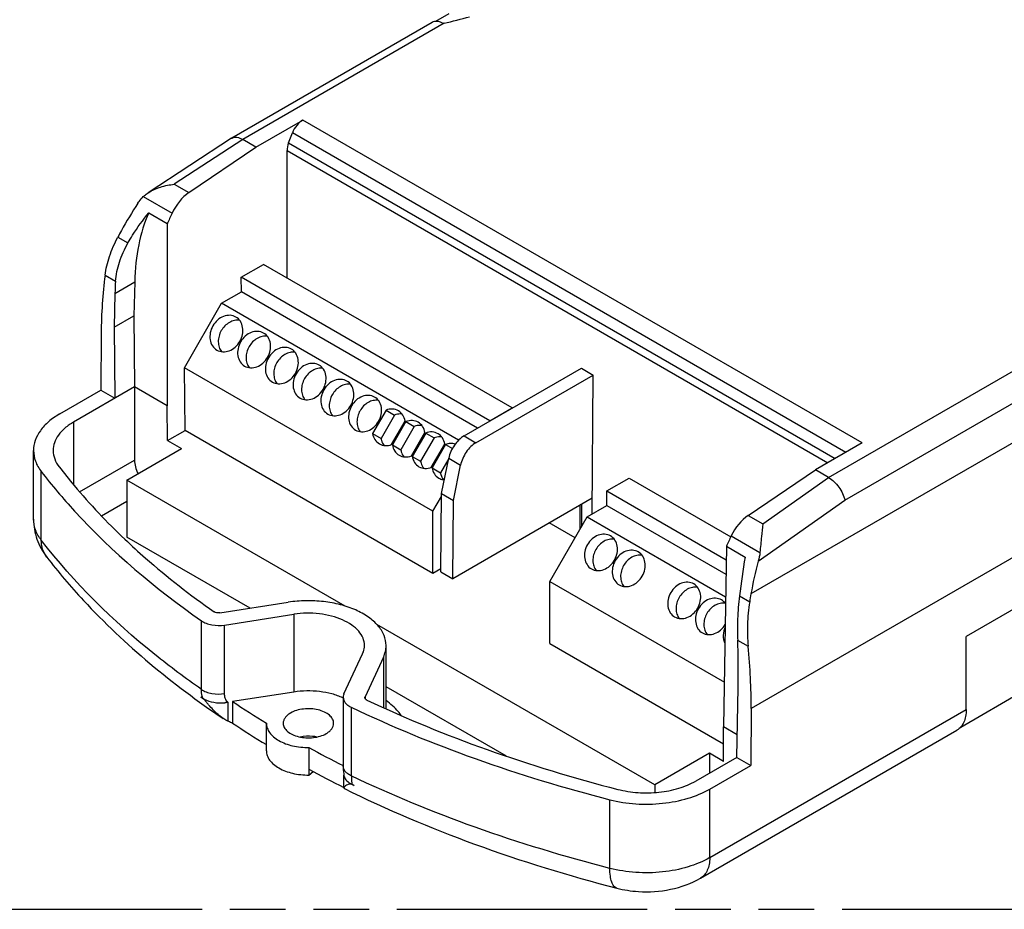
# Model space of a CAD drawing. Header units: millimetres. Extents: x 0 to 210, y 0 to 297.
# Tile 7 of 11: x 68 to 102, y 208 to 239. Entities that reach past the tile are written whole.
import ezdxf

# ---------------------------------------------------------------- set-up
doc = ezdxf.new("R2010")
doc.units = ezdxf.units.MM
doc.header["$LTSCALE"] = 19.36
doc.linetypes.add('PHANTOM', pattern=[0.8, 0.45, -0.05, 0.1, -0.05, 0.1, -0.05])
doc.layers.get('0').update_dxf_attribs({"linetype": 'CONTINUOUS'})
doc.layers.add('DEFAULT_3', color=7, linetype='PHANTOM')
doc.layers.add('Z_AXIS', color=7, linetype='CONTINUOUS')

msp = doc.modelspace()

# ---------------------------------------------------------------- linework, layer by layer
at = {"color": 9, "linetype": 'Continuous'}
for p, q in [((96.689, 221.917), (135.608, 244.387)), ((97.291, 223.91), (77.826, 235.148)), ((96.726, 223.584), (77.469, 234.701)), ((77.337, 234.354), (96.359, 223.372)), ((77.284, 234.087), (96.101, 223.223)), ((73.357, 232.916), (73.865, 232.623)), ((72.282, 232.484), (73.281, 231.908)), ((69.858, 224.64), (69.858, 222.451)), ((70.064, 222.212), (71.974, 223.315)), ((68.731, 220.528), (68.731, 222.916)), ((70.824, 221.377), (71.711, 221.889)), ((93.327, 221.387), (93.835, 221.094)), ((92.737, 220.675), (93.736, 220.098)), ((74.303, 215.334), (74.303, 217.723)), ((75.106, 215.186), (75.106, 217.575)), ((80.635, 216.457), (80.635, 214.702)), ((79.996, 215.081), (79.996, 215.023)), ((79.519, 214.711), (79.519, 212.323)), ((91.989, 209.478), (100.915, 214.632)), ((91.989, 209.478), (91.989, 211.866)), ((88.515, 209.106), (88.515, 211.494))]:
    msp.add_line(p, q, dxfattribs=at)
at = {"color": 7, "linetype": 'Continuous'}
for p, q in [((82.335, 238.546), (75.364, 234.521)), ((76.202, 234.211), (77.826, 235.148)), ((77.337, 234.354), (77.469, 234.701)), ((75.353, 234.514), (72.454, 232.62)), ((75.353, 234.514), (75.364, 234.521)), ((76.202, 234.211), (75.743, 234.476)), ((73.865, 232.623), (76.202, 234.211)), ((77.284, 229.652), (77.284, 234.087)), ((72.469, 231.918), (73.117, 231.545)), ((75.688, 229.682), (76.46, 230.128)), ((85.113, 225.132), (76.46, 230.128)), ((75.692, 229.17), (75.688, 229.682)), ((84.341, 224.686), (75.688, 229.682)), ((75.003, 228.772), (75.692, 229.17)), ((83.907, 224.427), (75.692, 229.17)), ((73.718, 226.521), (75.003, 228.772)), ((83.251, 224.01), (75.003, 228.772)), ((73.734, 224.346), (73.718, 226.521)), ((82.356, 221.534), (73.718, 226.521)), ((87.899, 221.439), (87.936, 226.276)), ((71.974, 225.862), (71.974, 223.315)), ((84.341, 224.686), (85.113, 225.132)), ((85.113, 225.132), (85.113, 225.124)), ((84.341, 224.678), (84.341, 224.686)), ((82.356, 219.368), (73.734, 224.346)), ((71.711, 222.616), (73.612, 223.714)), ((97.291, 223.91), (95.668, 222.973)), ((88.412, 222.244), (89.184, 222.69)), ((89.184, 222.69), (92.721, 220.648)), ((93.327, 221.387), (95.668, 222.973)), ((96.127, 222.707), (95.668, 222.973)), ((71.711, 222.616), (71.711, 220.634)), ((79.302, 218.234), (71.711, 222.616)), ((82.356, 221.534), (82.655, 222.052)), ((82.635, 219.426), (82.656, 222.15)), ((88.412, 222.244), (92.562, 219.848)), ((88.412, 221.735), (88.412, 222.244)), ((87.903, 221.99), (83.049, 219.187)), ((83.049, 219.187), (83.069, 221.911)), ((87.48, 220.916), (87.486, 221.749)), ((87.522, 221.77), (87.522, 220.989)), ((87.723, 221.337), (88.412, 221.735)), ((88.412, 221.735), (92.554, 219.343)), ((82.356, 219.368), (82.356, 221.534)), ((86.427, 219.092), (87.723, 221.337)), ((87.723, 221.337), (92.542, 218.554)), ((87.303, 220.61), (86.408, 221.127)), ((92.569, 220.314), (93.217, 219.94)), ((82.636, 219.53), (82.356, 219.368)), ((82.635, 219.426), (83.049, 219.187)), ((86.427, 219.092), (92.498, 215.587)), ((86.427, 216.926), (86.427, 219.092)), ((103.397, 218.612), (100.915, 217.179)), ((75.106, 217.575), (77.521, 217.948)), ((90.077, 212.013), (80.404, 217.597)), ((86.427, 216.926), (92.47, 213.437)), ((100.915, 214.632), (100.915, 217.179)), ((79.262, 215.175), (79.91, 216.569)), ((100.721, 214.024), (102.914, 215.29)), ((79.236, 215.058), (79.236, 212.67)), ((91.666, 208.764), (100.592, 213.918)), ((91.979, 213.11), (90.077, 212.013)), ((90.077, 212.013), (90.077, 211.745))]:
    msp.add_line(p, q, dxfattribs=at)
msp.add_lwpolyline([(79.236, 212.67), (79.236, 212.628), (79.239, 212.545), (79.245, 212.467), (79.254, 212.393), (79.263, 212.335)], dxfattribs=at)
msp.add_arc((75.48, 234.32), 0.233, 118.1714, 120.0062, dxfattribs=at)
for centre, major_axis, ratio, start_param, end_param in [((77.829, 234.668), (0.289, 0.509), 0.582368, 0.780945, 1.828143), ((77.697, 234.321), (0.289, 0.509), 0.582368, -4.455043, -3.94017), ((73.945, 231.709), (0.577, 1.018), 0.582368, 0.868212, 1.703131), ((77.705, 230.581), (3.848, 6.785), 0.582368, -4.580054, -4.528551), ((93.392, 220.481), (0.593, 1.009), 0.572292, 0.87694, 1.711859), ((97.103, 219.382), (3.951, 6.726), 0.572292, -4.571326, -4.519823)]:
    msp.add_ellipse(centre, major_axis=major_axis, ratio=ratio, start_param=start_param, end_param=end_param, dxfattribs=at)
for points, knots in [([(75.37, 234.525), (75.395, 234.538), (75.451, 234.556), (75.583, 234.554), (75.68, 234.512), (75.743, 234.476)], [0, 0, 0, 0, 0.213253, 0.445699, 1, 1, 1, 1]), ([(71.974, 223.315), (71.974, 223.236), (72, 223.072), (72.06, 222.917), (72.098, 222.84)], [0, 0, 0, 0, 0.474902, 1, 1, 1, 1]), ([(68.731, 222.916), (69.097, 222.441), (70.741, 220.495), (72.709, 218.836), (74.303, 217.723)], [0, 0, 0, 0, 0.235896, 1, 1, 1, 1]), ([(96.127, 222.708), (96.267, 222.627), (96.449, 222.444), (96.615, 222.158), (96.671, 221.997), (96.689, 221.917)], [0, 0, 0, 0, 0.488631, 0.751676, 1, 1, 1, 1]), ([(68.462, 221.26), (68.462, 221.024), (68.544, 220.549), (68.777, 220.128), (68.92, 219.942)], [0, 0, 0, 0, 0.501053, 1, 1, 1, 1]), ([(68.92, 219.942), (69.323, 219.419), (71.125, 217.298), (73.298, 215.51), (75.056, 214.324)], [0, 0, 0, 0, 0.237326, 1, 1, 1, 1]), ([(74.303, 217.723), (74.354, 217.687), (74.472, 217.627), (74.741, 217.555), (74.962, 217.552), (75.106, 217.575)], [0, 0, 0, 0, 0.222936, 0.472106, 1, 1, 1, 1]), ([(79.262, 215.175), (79.258, 215.166), (79.243, 215.129), (79.236, 215.088), (79.236, 215.058)], [0, 0, 0, 0, 0.257556, 1, 1, 1, 1]), ([(79.236, 215.058), (79.236, 215.025), (79.25, 214.955), (79.309, 214.859), (79.401, 214.775), (79.477, 214.731), (79.519, 214.711)], [0, 0, 0, 0, 0.212635, 0.443792, 0.705095, 1, 1, 1, 1]), ([(79.519, 214.711), (80.922, 214.042), (83.876, 212.827), (86.932, 211.901), (88.515, 211.494)], [0, 0, 0, 0, 0.487553, 1, 1, 1, 1]), ([(100.915, 214.632), (100.915, 214.553), (100.903, 214.402), (100.842, 214.196), (100.74, 214.028), (100.643, 213.947), (100.592, 213.918)], [0, 0, 0, 0, 0.289811, 0.549048, 0.782234, 1, 1, 1, 1]), ([(79.277, 211.883), (80.749, 211.154), (83.86, 209.837), (87.087, 208.848), (88.761, 208.418)], [0, 0, 0, 0, 0.48741, 1, 1, 1, 1]), ([(88.761, 208.418), (89.004, 208.355), (89.98, 208.203), (91.028, 208.396), (91.666, 208.764)], [0, 0, 0, 0, 0.254263, 1, 1, 1, 1])]:
    msp.add_open_spline(points, degree=3, knots=knots, dxfattribs=at)
at = {"color": 9, "linetype": 'Continuous'}
for points, knots in [([(68.731, 220.528), (68.647, 220.636), (68.512, 220.868), (68.462, 221.133), (68.462, 221.26)], [0, 0, 0, 0, 0.519124, 1, 1, 1, 1]), ([(68.92, 219.942), (68.858, 220.022), (68.76, 220.211), (68.731, 220.421), (68.731, 220.528)], [0, 0, 0, 0, 0.487956, 1, 1, 1, 1]), ([(74.303, 215.334), (73.75, 215.721), (71.712, 217.243), (69.872, 219.047), (68.731, 220.528)], [0, 0, 0, 0, 0.265112, 1, 1, 1, 1]), ([(74.303, 215.334), (74.354, 215.299), (74.472, 215.239), (74.741, 215.166), (74.962, 215.164), (75.106, 215.186)], [0, 0, 0, 0, 0.222941, 0.472109, 1, 1, 1, 1]), ([(81.257, 214.424), (81.224, 214.472), (81.072, 214.668), (80.883, 214.833), (80.728, 214.943)], [0, 0, 0, 0, 0.23455, 1, 1, 1, 1]), ([(79.519, 212.323), (79.477, 212.343), (79.401, 212.387), (79.309, 212.471), (79.25, 212.567), (79.236, 212.637), (79.236, 212.67)], [0, 0, 0, 0, 0.294886, 0.556217, 0.787365, 1, 1, 1, 1]), ([(88.515, 209.106), (86.932, 209.512), (83.876, 210.439), (80.922, 211.654), (79.519, 212.323)], [0, 0, 0, 0, 0.512447, 1, 1, 1, 1]), ([(91.989, 209.478), (91.752, 209.342), (91.216, 209.122), (90.343, 208.953), (89.423, 208.936), (88.81, 209.03), (88.515, 209.106)], [0, 0, 0, 0, 0.22937, 0.481969, 0.744036, 1, 1, 1, 1]), ([(91.989, 209.478), (91.989, 209.399), (91.977, 209.249), (91.916, 209.042), (91.813, 208.875), (91.717, 208.794), (91.666, 208.764)], [0, 0, 0, 0, 0.289808, 0.549045, 0.782227, 1, 1, 1, 1]), ([(88.761, 208.418), (88.741, 208.423), (88.703, 208.441), (88.653, 208.487), (88.611, 208.551), (88.561, 208.668), (88.523, 208.856), (88.515, 209.017), (88.515, 209.106)], [0, 0, 0, 0, 0.077446, 0.162374, 0.260254, 0.374177, 0.653747, 1, 1, 1, 1])]:
    msp.add_open_spline(points, degree=3, knots=knots, dxfattribs=at)
at = {"layer": 'DEFAULT_3', "color": 91, "linetype": 'PHANTOM', "true_color": 0x80ff80}
msp.add_line((50.129, 207.68), (150.129, 207.68), dxfattribs=at)
at = {"layer": 'Z_AXIS', "color": 9, "linetype": 'Continuous'}
for p, q in [((135.592, 243.002), (93.424, 218.656)), ((82.744, 238.518), (75.743, 234.476)), ((134.945, 238.639), (93.429, 214.669)), ((75.743, 234.476), (73.357, 232.916)), ((71.395, 231.077), (71.748, 230.873)), ((70.95, 229.751), (71.315, 229.541)), ((71.294, 229.118), (71.982, 229.515)), ((96.127, 222.707), (103.129, 226.75)), ((83.44, 224.158), (83.853, 223.919)), ((82.907, 223.378), (83.321, 223.139)), ((93.835, 221.094), (96.127, 222.708)), ((93.679, 219.797), (96.689, 221.917)), ((93.026, 218.588), (93.379, 218.384)), ((77.521, 217.948), (77.521, 215.241)), ((92.961, 217.043), (93.326, 216.833))]:
    msp.add_line(p, q, dxfattribs=at)
at = {"layer": 'Z_AXIS', "color": 7, "linetype": 'Continuous'}
for p, q in [((82.909, 238.847), (82.449, 238.581)), ((73.117, 231.545), (73.117, 225.202)), ((71.982, 229.515), (71.956, 228.334)), ((71.294, 229.118), (71.267, 227.937)), ((71.267, 227.937), (71.956, 228.334)), ((71.956, 228.334), (71.974, 225.862)), ((71.267, 227.937), (71.286, 225.465)), ((70.816, 227.725), (70.801, 225.745)), ((83.44, 224.158), (87.522, 226.515)), ((87.522, 226.515), (87.936, 226.276)), ((83.853, 223.919), (87.936, 226.276)), ((71.974, 225.862), (69.858, 224.64)), ((73.117, 225.202), (71.974, 225.862)), ((69.375, 224.922), (70.801, 225.745)), ((70.801, 225.745), (71.286, 225.465)), ((73.126, 223.995), (73.117, 225.202)), ((80.729, 225.053), (80.259, 224.24)), ((81.021, 224.884), (80.552, 224.071)), ((80.729, 225.053), (81.021, 224.884)), ((80.921, 223.857), (81.391, 224.671)), ((81.418, 224.655), (80.949, 223.842)), ((81.711, 224.486), (81.241, 223.673)), ((81.418, 224.655), (81.711, 224.486)), ((73.126, 223.995), (73.734, 224.346)), ((80.259, 224.24), (80.552, 224.071)), ((81.611, 223.459), (82.08, 224.273)), ((82.108, 224.257), (81.638, 223.444)), ((82.4, 224.088), (81.931, 223.275)), ((82.108, 224.257), (82.4, 224.088)), ((73.126, 223.995), (73.612, 223.714)), ((80.949, 223.842), (81.241, 223.673)), ((82.3, 223.061), (82.77, 223.875)), ((82.797, 223.859), (82.328, 223.045)), ((82.797, 223.859), (83.036, 223.721)), ((68.462, 221.26), (68.462, 223.648)), ((81.638, 223.444), (81.931, 223.275)), ((82.906, 223.371), (82.62, 222.877)), ((82.656, 222.15), (82.907, 223.378)), ((82.328, 223.045), (82.62, 222.877)), ((83.069, 221.911), (83.321, 223.139)), ((82.656, 222.15), (83.069, 221.911)), ((75.995, 218.161), (71.711, 220.634)), ((92.569, 220.314), (92.474, 214.027)), ((74.943, 217.998), (77.327, 218.367)), ((80.727, 214.659), (80.727, 216.861)), ((92.984, 215.399), (92.975, 216.601)), ((80.635, 216.457), (79.996, 215.081)), ((77.521, 215.241), (75.389, 214.912)), ((84.917, 213.009), (80.727, 215.429)), ((92.929, 212.969), (92.984, 215.399)), ((74.283, 215.075), (74.346, 215.033)), ((74.345, 215.032), (74.349, 215.029)), ((74.346, 215.033), (74.346, 215.026)), ((75.217, 214.885), (75.223, 214.886)), ((75.223, 214.886), (75.223, 214.228)), ((75.389, 214.912), (75.389, 214.16)), ((93.429, 214.669), (93.414, 212.689)), ((76.564, 214.162), (76.563, 214.154)), ((76.563, 213.199), (76.563, 214.154)), ((92.465, 212.83), (92.474, 214.027)), ((92.947, 213.754), (92.474, 214.027)), ((78.04, 213.31), (78.04, 212.354)), ((92.465, 212.83), (91.979, 213.11)), ((91.979, 213.11), (91.979, 212.421)), ((92.929, 212.969), (91.501, 212.145)), ((92.929, 212.969), (93.414, 212.689)), ((78.04, 212.354), (78.194, 212.475)), ((91.989, 211.866), (93.414, 212.689)), ((79.261, 211.907), (79.261, 212.35)), ((79.542, 212.031), (79.547, 212.029)), ((79.548, 212.029), (79.548, 212.023)), ((79.548, 212.029), (79.566, 212.02)), ((79.566, 212.02), (79.622, 211.993))]:
    msp.add_line(p, q, dxfattribs=at)
for centre, radius, start, end in [((82.387, 237.925), 0.674, 60.6261, 65.1721), ((84.462, 231.632), 7.098, 104.0044, 104.2223), ((64.865, 310.207), 73.885, 284.00399, 284.7173), ((79.483, 226.86), 9.121, 150.8461, 152.4622), ((79.345, 228.939), 8.053, 175.7139, 178.7249), ((140.756, 212.543), 48.111, 171.156, 172.7819), ((111.463, 215.581), 18.3, 170.3262, 171.1872), ((83.76, 216.53), 9.216, 0.4372, 3.1907), ((79.803, 222.179), 8.996, 232.1488, 232.403), ((79.917, 222.327), 9.183, 232.4029, 232.6533), ((74.732, 215.58), 0.672, 235.1577, 240.4024), ((74.992, 216.287), 1.42, 275.0331, 279.1267), ((93.845, 242.529), 33.217, 236.2467, 238.6497), ((78.333, 213.061), 2.172, 65.42, 65.662), ((93.845, 241.778), 33.217, 236.2467, 238.6497), ((96.526, 247.131), 38.544, 241.3409, 243.3475), ((96.535, 246.397), 38.563, 241.3411, 243.3878), ((79.871, 212.722), 0.766, 239.7165, 244.5284), ((79.47, 211.808), 0.229, 70.0871, 76.9638), ((82.53, 219.161), 7.736, 247.3285, 247.9194)]:
    msp.add_arc(centre, radius, start, end, dxfattribs=at)
for centre, major_axis, ratio, start_param, end_param in [((75.882, 231.634), (5.003, 6.095), 0.434497, -4.466457, -4.318699), ((78.461, 225.643), (-4.522, 7.972), 0.582373, 0.407548, 0.772394), ((84.604, 219.764), (-9.621, 16.962), 0.582373, 0.658469, 0.789847), ((98.927, 218.33), (2.108, 7.649), 0.686805, 1.568133, 1.715891), ((79.64, 222.63), (-9.621, 16.962), 0.582373, -2.351746, -2.220367)]:
    msp.add_ellipse(centre, major_axis=major_axis, ratio=ratio, start_param=start_param, end_param=end_param, dxfattribs=at)
for points, knots in [([(82.67, 238.536), (82.614, 238.562), (82.524, 238.589), (82.408, 238.579), (82.358, 238.559), (82.335, 238.546)], [0, 0, 0, 0, 0.539742, 0.776037, 1, 1, 1, 1]), ([(72.282, 232.484), (72.295, 232.497), (72.349, 232.546), (72.408, 232.59), (72.454, 232.62)], [0, 0, 0, 0, 0.247687, 1, 1, 1, 1]), ([(72.454, 232.62), (72.587, 232.707), (72.883, 232.837), (73.197, 232.9), (73.357, 232.916)], [0, 0, 0, 0, 0.495197, 1, 1, 1, 1]), ([(72.095, 232.258), (72.109, 232.279), (72.164, 232.36), (72.229, 232.434), (72.282, 232.484)], [0, 0, 0, 0, 0.252882, 1, 1, 1, 1]), ([(71.748, 230.873), (71.799, 230.964), (72.016, 231.329), (72.267, 231.672), (72.469, 231.918)], [0, 0, 0, 0, 0.246813, 1, 1, 1, 1]), ([(70.95, 229.751), (70.979, 229.972), (71.092, 230.43), (71.282, 230.86), (71.395, 231.077)], [0, 0, 0, 0, 0.476857, 1, 1, 1, 1]), ([(71.315, 229.538), (71.331, 229.764), (71.431, 230.229), (71.629, 230.66), (71.748, 230.873)], [0, 0, 0, 0, 0.481328, 1, 1, 1, 1]), ([(75.503, 228.293), (75.442, 228.329), (75.294, 228.371), (75.063, 228.328), (74.853, 228.197), (74.746, 228.064), (74.703, 227.99)], [0, 0, 0, 0, 0.226296, 0.467145, 0.727185, 1, 1, 1, 1]), ([(75.633, 228.18), (75.575, 228.189), (75.45, 228.183), (75.271, 228.113), (75.113, 227.99), (75.03, 227.88), (74.995, 227.821)], [0, 0, 0, 0, 0.229857, 0.474533, 0.73312, 1, 1, 1, 1]), ([(75.64, 227.448), (75.683, 227.523), (75.745, 227.682), (75.754, 227.93), (75.675, 228.151), (75.565, 228.258), (75.503, 228.293)], [0, 0, 0, 0, 0.272815, 0.532855, 0.773704, 1, 1, 1, 1]), ([(74.703, 227.99), (74.66, 227.916), (74.599, 227.756), (74.59, 227.509), (74.669, 227.287), (74.779, 227.18), (74.84, 227.145)], [0, 0, 0, 0, 0.272815, 0.532855, 0.773704, 1, 1, 1, 1]), ([(74.995, 227.821), (74.961, 227.761), (74.908, 227.635), (74.881, 227.436), (74.909, 227.247), (74.967, 227.135), (75.003, 227.089)], [0, 0, 0, 0, 0.26688, 0.525467, 0.770143, 1, 1, 1, 1]), ([(76.468, 227.736), (76.407, 227.772), (76.259, 227.813), (76.028, 227.771), (75.818, 227.64), (75.711, 227.507), (75.668, 227.433)], [0, 0, 0, 0, 0.226296, 0.467145, 0.727185, 1, 1, 1, 1]), ([(76.599, 227.623), (76.54, 227.631), (76.415, 227.626), (76.237, 227.555), (76.078, 227.432), (75.995, 227.323), (75.961, 227.264)], [0, 0, 0, 0, 0.229857, 0.474533, 0.73312, 1, 1, 1, 1]), ([(76.606, 226.891), (76.649, 226.965), (76.71, 227.125), (76.719, 227.372), (76.64, 227.594), (76.53, 227.701), (76.468, 227.736)], [0, 0, 0, 0, 0.272815, 0.532855, 0.773704, 1, 1, 1, 1]), ([(74.84, 227.145), (74.902, 227.109), (75.049, 227.068), (75.28, 227.11), (75.49, 227.241), (75.598, 227.374), (75.64, 227.448)], [0, 0, 0, 0, 0.226296, 0.467145, 0.727185, 1, 1, 1, 1]), ([(75.668, 227.433), (75.625, 227.358), (75.564, 227.199), (75.555, 226.951), (75.634, 226.73), (75.744, 226.623), (75.805, 226.588)], [0, 0, 0, 0, 0.272815, 0.532855, 0.773704, 1, 1, 1, 1]), ([(75.961, 227.264), (75.926, 227.204), (75.873, 227.078), (75.846, 226.879), (75.874, 226.689), (75.932, 226.578), (75.968, 226.532)], [0, 0, 0, 0, 0.26688, 0.525467, 0.770143, 1, 1, 1, 1]), ([(77.434, 227.179), (77.372, 227.214), (77.225, 227.256), (76.994, 227.214), (76.783, 227.082), (76.676, 226.949), (76.633, 226.875)], [0, 0, 0, 0, 0.226296, 0.467145, 0.727185, 1, 1, 1, 1]), ([(77.571, 226.334), (77.614, 226.408), (77.675, 226.568), (77.684, 226.815), (77.605, 227.036), (77.495, 227.143), (77.434, 227.179)], [0, 0, 0, 0, 0.272815, 0.532855, 0.773704, 1, 1, 1, 1]), ([(75.805, 226.588), (75.867, 226.552), (76.014, 226.51), (76.245, 226.553), (76.456, 226.684), (76.563, 226.817), (76.606, 226.891)], [0, 0, 0, 0, 0.226296, 0.467145, 0.727185, 1, 1, 1, 1]), ([(76.633, 226.875), (76.59, 226.801), (76.529, 226.642), (76.52, 226.394), (76.599, 226.173), (76.709, 226.066), (76.771, 226.03)], [0, 0, 0, 0, 0.272815, 0.532855, 0.773704, 1, 1, 1, 1]), ([(77.564, 227.066), (77.505, 227.074), (77.38, 227.068), (77.202, 226.998), (77.043, 226.875), (76.96, 226.766), (76.926, 226.706)], [0, 0, 0, 0, 0.229857, 0.474533, 0.73312, 1, 1, 1, 1]), ([(76.926, 226.706), (76.891, 226.647), (76.838, 226.52), (76.811, 226.322), (76.84, 226.132), (76.897, 226.021), (76.934, 225.974)], [0, 0, 0, 0, 0.26688, 0.525467, 0.770143, 1, 1, 1, 1]), ([(78.399, 226.622), (78.337, 226.657), (78.19, 226.699), (77.959, 226.657), (77.749, 226.525), (77.641, 226.392), (77.598, 226.318)], [0, 0, 0, 0, 0.226296, 0.467145, 0.727185, 1, 1, 1, 1]), ([(78.529, 226.508), (78.47, 226.517), (78.345, 226.511), (78.167, 226.441), (78.008, 226.318), (77.925, 226.209), (77.891, 226.149)], [0, 0, 0, 0, 0.229857, 0.474533, 0.73312, 1, 1, 1, 1]), ([(78.536, 225.777), (78.579, 225.851), (78.64, 226.01), (78.649, 226.258), (78.57, 226.479), (78.46, 226.586), (78.399, 226.622)], [0, 0, 0, 0, 0.272815, 0.532855, 0.773704, 1, 1, 1, 1]), ([(76.771, 226.03), (76.832, 225.995), (76.98, 225.953), (77.211, 225.995), (77.421, 226.127), (77.528, 226.26), (77.571, 226.334)], [0, 0, 0, 0, 0.226296, 0.467145, 0.727185, 1, 1, 1, 1]), ([(77.598, 226.318), (77.556, 226.244), (77.494, 226.084), (77.485, 225.837), (77.564, 225.616), (77.674, 225.509), (77.736, 225.473)], [0, 0, 0, 0, 0.272815, 0.532855, 0.773704, 1, 1, 1, 1]), ([(77.891, 226.149), (77.857, 226.09), (77.804, 225.963), (77.776, 225.764), (77.805, 225.575), (77.862, 225.464), (77.899, 225.417)], [0, 0, 0, 0, 0.26688, 0.525467, 0.770143, 1, 1, 1, 1]), ([(79.364, 226.064), (79.302, 226.1), (79.155, 226.142), (78.924, 226.099), (78.714, 225.968), (78.607, 225.835), (78.564, 225.761)], [0, 0, 0, 0, 0.226296, 0.467145, 0.727185, 1, 1, 1, 1]), ([(77.736, 225.473), (77.797, 225.438), (77.945, 225.396), (78.176, 225.438), (78.386, 225.57), (78.493, 225.703), (78.536, 225.777)], [0, 0, 0, 0, 0.226296, 0.467145, 0.727185, 1, 1, 1, 1]), ([(79.494, 225.951), (79.436, 225.96), (79.311, 225.954), (79.132, 225.884), (78.973, 225.761), (78.891, 225.651), (78.856, 225.592)], [0, 0, 0, 0, 0.229857, 0.474533, 0.73312, 1, 1, 1, 1]), ([(79.501, 225.219), (79.544, 225.294), (79.605, 225.453), (79.614, 225.701), (79.536, 225.922), (79.426, 226.029), (79.364, 226.064)], [0, 0, 0, 0, 0.272815, 0.532855, 0.773704, 1, 1, 1, 1]), ([(78.564, 225.761), (78.521, 225.687), (78.46, 225.527), (78.451, 225.28), (78.529, 225.058), (78.639, 224.952), (78.701, 224.916)], [0, 0, 0, 0, 0.272815, 0.532855, 0.773704, 1, 1, 1, 1]), ([(78.856, 225.592), (78.822, 225.532), (78.769, 225.406), (78.742, 225.207), (78.77, 225.018), (78.828, 224.906), (78.864, 224.86)], [0, 0, 0, 0, 0.26688, 0.525467, 0.770143, 1, 1, 1, 1]), ([(80.329, 225.507), (80.268, 225.543), (80.12, 225.584), (79.889, 225.542), (79.679, 225.411), (79.572, 225.278), (79.529, 225.204)], [0, 0, 0, 0, 0.226296, 0.467145, 0.727185, 1, 1, 1, 1]), ([(80.467, 224.662), (80.509, 224.736), (80.571, 224.896), (80.58, 225.144), (80.501, 225.365), (80.391, 225.472), (80.329, 225.507)], [0, 0, 0, 0, 0.272815, 0.532855, 0.773704, 1, 1, 1, 1]), ([(78.701, 224.916), (78.763, 224.88), (78.91, 224.839), (79.141, 224.881), (79.351, 225.012), (79.458, 225.145), (79.501, 225.219)], [0, 0, 0, 0, 0.226296, 0.467145, 0.727185, 1, 1, 1, 1]), ([(79.529, 225.204), (79.486, 225.129), (79.425, 224.97), (79.416, 224.722), (79.495, 224.501), (79.605, 224.394), (79.666, 224.359)], [0, 0, 0, 0, 0.272815, 0.532855, 0.773704, 1, 1, 1, 1]), ([(80.459, 225.394), (80.401, 225.402), (80.276, 225.397), (80.097, 225.326), (79.939, 225.203), (79.856, 225.094), (79.821, 225.035)], [0, 0, 0, 0, 0.229857, 0.474533, 0.73312, 1, 1, 1, 1]), ([(81.157, 225.029), (81.095, 225.065), (80.948, 225.107), (80.8, 225.08), (80.729, 225.053)], [0, 0, 0, 0, 0.484462, 1, 1, 1, 1]), ([(69.375, 224.922), (69.238, 224.843), (68.99, 224.672), (68.693, 224.36), (68.505, 224.015), (68.462, 223.767), (68.462, 223.648)], [0, 0, 0, 0, 0.289809, 0.549047, 0.782228, 1, 1, 1, 1]), ([(79.821, 225.035), (79.787, 224.975), (79.734, 224.849), (79.707, 224.65), (79.735, 224.46), (79.793, 224.349), (79.829, 224.303)], [0, 0, 0, 0, 0.26688, 0.525467, 0.770143, 1, 1, 1, 1]), ([(81.287, 224.916), (81.266, 224.919), (81.176, 224.926), (81.085, 224.908), (81.021, 224.884)], [0, 0, 0, 0, 0.242771, 1, 1, 1, 1]), ([(81.391, 224.671), (81.379, 224.745), (81.328, 224.888), (81.218, 224.994), (81.157, 225.029)], [0, 0, 0, 0, 0.515537, 1, 1, 1, 1]), ([(69.858, 224.64), (69.751, 224.579), (69.557, 224.445), (69.326, 224.202), (69.179, 223.933), (69.145, 223.739), (69.145, 223.647)], [0, 0, 0, 0, 0.289809, 0.549047, 0.782228, 1, 1, 1, 1]), ([(79.666, 224.359), (79.728, 224.323), (79.875, 224.281), (80.106, 224.324), (80.316, 224.455), (80.424, 224.588), (80.467, 224.662)], [0, 0, 0, 0, 0.226296, 0.467145, 0.727185, 1, 1, 1, 1]), ([(81.846, 224.631), (81.785, 224.667), (81.638, 224.709), (81.489, 224.682), (81.418, 224.655)], [0, 0, 0, 0, 0.484462, 1, 1, 1, 1]), ([(81.977, 224.518), (81.955, 224.521), (81.865, 224.528), (81.774, 224.51), (81.711, 224.486)], [0, 0, 0, 0, 0.242771, 1, 1, 1, 1]), ([(82.08, 224.273), (82.068, 224.347), (82.017, 224.49), (81.907, 224.596), (81.846, 224.631)], [0, 0, 0, 0, 0.515537, 1, 1, 1, 1]), ([(80.259, 224.24), (80.272, 224.165), (80.322, 224.023), (80.432, 223.917), (80.494, 223.881)], [0, 0, 0, 0, 0.515537, 1, 1, 1, 1]), ([(80.552, 224.071), (80.556, 224.048), (80.575, 223.96), (80.616, 223.877), (80.657, 223.825)], [0, 0, 0, 0, 0.259445, 1, 1, 1, 1]), ([(82.535, 224.233), (82.474, 224.269), (82.327, 224.311), (82.178, 224.284), (82.108, 224.257)], [0, 0, 0, 0, 0.484462, 1, 1, 1, 1]), ([(82.666, 224.12), (82.644, 224.123), (82.555, 224.13), (82.464, 224.112), (82.4, 224.088)], [0, 0, 0, 0, 0.242771, 1, 1, 1, 1]), ([(82.77, 223.875), (82.757, 223.949), (82.706, 224.092), (82.597, 224.198), (82.535, 224.233)], [0, 0, 0, 0, 0.515537, 1, 1, 1, 1]), ([(83.44, 224.158), (83.375, 224.121), (83.251, 224.022), (83.096, 223.835), (82.975, 223.617), (82.923, 223.458), (82.907, 223.378)], [0, 0, 0, 0, 0.230983, 0.486054, 0.748513, 1, 1, 1, 1]), ([(80.494, 223.881), (80.555, 223.846), (80.702, 223.804), (80.851, 223.831), (80.921, 223.857)], [0, 0, 0, 0, 0.484461, 1, 1, 1, 1]), ([(80.949, 223.842), (80.961, 223.767), (81.012, 223.625), (81.122, 223.519), (81.183, 223.483)], [0, 0, 0, 0, 0.515537, 1, 1, 1, 1]), ([(83.135, 223.875), (83.082, 223.891), (82.966, 223.905), (82.852, 223.88), (82.797, 223.859)], [0, 0, 0, 0, 0.486277, 1, 1, 1, 1]), ([(83.853, 223.919), (83.789, 223.882), (83.665, 223.783), (83.51, 223.596), (83.389, 223.378), (83.337, 223.219), (83.321, 223.139)], [0, 0, 0, 0, 0.230983, 0.486054, 0.748513, 1, 1, 1, 1]), ([(68.462, 223.648), (68.462, 223.521), (68.512, 223.256), (68.647, 223.025), (68.731, 222.916)], [0, 0, 0, 0, 0.480878, 1, 1, 1, 1]), ([(69.145, 223.647), (69.145, 223.548), (69.184, 223.341), (69.29, 223.16), (69.355, 223.076)], [0, 0, 0, 0, 0.480875, 1, 1, 1, 1]), ([(81.183, 223.483), (81.244, 223.448), (81.391, 223.406), (81.54, 223.433), (81.611, 223.459)], [0, 0, 0, 0, 0.484461, 1, 1, 1, 1]), ([(81.241, 223.673), (81.245, 223.65), (81.264, 223.562), (81.305, 223.479), (81.346, 223.427)], [0, 0, 0, 0, 0.259445, 1, 1, 1, 1]), ([(81.638, 223.444), (81.65, 223.369), (81.701, 223.227), (81.811, 223.12), (81.872, 223.085)], [0, 0, 0, 0, 0.515537, 1, 1, 1, 1]), ([(69.355, 223.076), (69.523, 222.857), (70.233, 221.975), (71.016, 221.151), (71.638, 220.561)], [0, 0, 0, 0, 0.24323, 1, 1, 1, 1]), ([(81.872, 223.085), (81.934, 223.05), (82.081, 223.008), (82.229, 223.035), (82.3, 223.061)], [0, 0, 0, 0, 0.484461, 1, 1, 1, 1]), ([(81.931, 223.275), (81.934, 223.252), (81.954, 223.164), (81.995, 223.081), (82.036, 223.029)], [0, 0, 0, 0, 0.259445, 1, 1, 1, 1]), ([(82.328, 223.045), (82.34, 222.971), (82.391, 222.829), (82.5, 222.722), (82.562, 222.687)], [0, 0, 0, 0, 0.515537, 1, 1, 1, 1]), ([(82.562, 222.687), (82.605, 222.662), (82.67, 222.638), (82.736, 222.629), (82.753, 222.628)], [0, 0, 0, 0, 0.745744, 1, 1, 1, 1]), ([(82.62, 222.877), (82.624, 222.854), (82.643, 222.766), (82.684, 222.683), (82.725, 222.631)], [0, 0, 0, 0, 0.259445, 1, 1, 1, 1]), ([(93.835, 221.094), (93.815, 220.947), (93.782, 220.615), (93.754, 220.282), (93.736, 220.098)], [0, 0, 0, 0, 0.444864, 1, 1, 1, 1]), ([(88.537, 220.677), (88.475, 220.712), (88.328, 220.754), (88.097, 220.712), (87.887, 220.58), (87.779, 220.448), (87.736, 220.373)], [0, 0, 0, 0, 0.226296, 0.467145, 0.727185, 1, 1, 1, 1]), ([(88.674, 219.832), (88.717, 219.906), (88.778, 220.066), (88.787, 220.313), (88.708, 220.535), (88.598, 220.641), (88.537, 220.677)], [0, 0, 0, 0, 0.272815, 0.532855, 0.773704, 1, 1, 1, 1]), ([(71.638, 220.561), (71.873, 220.338), (72.86, 219.439), (73.915, 218.617), (74.741, 218.035)], [0, 0, 0, 0, 0.242674, 1, 1, 1, 1]), ([(87.736, 220.373), (87.694, 220.299), (87.632, 220.14), (87.623, 219.892), (87.702, 219.671), (87.812, 219.564), (87.874, 219.529)], [0, 0, 0, 0, 0.272815, 0.532855, 0.773704, 1, 1, 1, 1]), ([(88.667, 220.564), (88.608, 220.572), (88.483, 220.566), (88.305, 220.496), (88.146, 220.373), (88.063, 220.264), (88.029, 220.205)], [0, 0, 0, 0, 0.229857, 0.474533, 0.73312, 1, 1, 1, 1]), ([(88.029, 220.205), (87.995, 220.145), (87.941, 220.019), (87.914, 219.82), (87.943, 219.63), (88, 219.519), (88.037, 219.472)], [0, 0, 0, 0, 0.26688, 0.525467, 0.770143, 1, 1, 1, 1]), ([(89.502, 220.12), (89.44, 220.155), (89.293, 220.197), (89.062, 220.155), (88.852, 220.023), (88.744, 219.89), (88.702, 219.816)], [0, 0, 0, 0, 0.226296, 0.467145, 0.727185, 1, 1, 1, 1]), ([(89.632, 220.006), (89.574, 220.015), (89.448, 220.009), (89.27, 219.939), (89.111, 219.816), (89.029, 219.707), (88.994, 219.647)], [0, 0, 0, 0, 0.229857, 0.474533, 0.73312, 1, 1, 1, 1]), ([(89.639, 219.275), (89.682, 219.349), (89.743, 219.508), (89.752, 219.756), (89.673, 219.977), (89.564, 220.084), (89.502, 220.12)], [0, 0, 0, 0, 0.272815, 0.532855, 0.773704, 1, 1, 1, 1]), ([(87.874, 219.529), (87.935, 219.493), (88.083, 219.451), (88.314, 219.493), (88.524, 219.625), (88.631, 219.758), (88.674, 219.832)], [0, 0, 0, 0, 0.226296, 0.467145, 0.727185, 1, 1, 1, 1]), ([(88.702, 219.816), (88.659, 219.742), (88.597, 219.583), (88.589, 219.335), (88.667, 219.114), (88.777, 219.007), (88.839, 218.971)], [0, 0, 0, 0, 0.272815, 0.532855, 0.773704, 1, 1, 1, 1]), ([(88.994, 219.647), (88.96, 219.588), (88.907, 219.461), (88.879, 219.262), (88.908, 219.073), (88.965, 218.962), (89.002, 218.915)], [0, 0, 0, 0, 0.26688, 0.525467, 0.770143, 1, 1, 1, 1]), ([(88.839, 218.971), (88.901, 218.936), (89.048, 218.894), (89.279, 218.936), (89.489, 219.068), (89.596, 219.201), (89.639, 219.275)], [0, 0, 0, 0, 0.226296, 0.467145, 0.727185, 1, 1, 1, 1]), ([(91.432, 219.005), (91.371, 219.041), (91.223, 219.083), (90.992, 219.04), (90.782, 218.909), (90.675, 218.776), (90.632, 218.702)], [0, 0, 0, 0, 0.226296, 0.467145, 0.727185, 1, 1, 1, 1]), ([(91.57, 218.16), (91.613, 218.235), (91.674, 218.394), (91.683, 218.642), (91.604, 218.863), (91.494, 218.97), (91.432, 219.005)], [0, 0, 0, 0, 0.272815, 0.532855, 0.773704, 1, 1, 1, 1]), ([(90.632, 218.702), (90.589, 218.627), (90.528, 218.468), (90.519, 218.22), (90.598, 217.999), (90.708, 217.892), (90.769, 217.857)], [0, 0, 0, 0, 0.272815, 0.532855, 0.773704, 1, 1, 1, 1]), ([(91.563, 218.892), (91.504, 218.9), (91.379, 218.895), (91.201, 218.825), (91.042, 218.701), (90.959, 218.592), (90.925, 218.533)], [0, 0, 0, 0, 0.229857, 0.474533, 0.73312, 1, 1, 1, 1]), ([(93.026, 218.588), (92.992, 218.322), (92.947, 217.807), (92.948, 217.289), (92.962, 217.04)], [0, 0, 0, 0, 0.518781, 1, 1, 1, 1]), ([(80.727, 216.861), (80.727, 216.981), (80.673, 217.235), (80.451, 217.577), (80.107, 217.876), (79.66, 218.119), (79.132, 218.298), (78.548, 218.404), (77.938, 218.432), (77.529, 218.398), (77.327, 218.367)], [0, 0, 0, 0, 0.088057, 0.184351, 0.293874, 0.417816, 0.554479, 0.700278, 0.850508, 1, 1, 1, 1]), ([(90.925, 218.533), (90.89, 218.473), (90.837, 218.347), (90.81, 218.148), (90.838, 217.958), (90.896, 217.847), (90.932, 217.801)], [0, 0, 0, 0, 0.26688, 0.525467, 0.770143, 1, 1, 1, 1]), ([(92.398, 218.448), (92.336, 218.483), (92.189, 218.525), (91.958, 218.483), (91.747, 218.351), (91.64, 218.219), (91.597, 218.144)], [0, 0, 0, 0, 0.226296, 0.467145, 0.727185, 1, 1, 1, 1]), ([(92.528, 218.335), (92.469, 218.343), (92.344, 218.337), (92.166, 218.267), (92.007, 218.144), (91.924, 218.035), (91.89, 217.976)], [0, 0, 0, 0, 0.229857, 0.474533, 0.73312, 1, 1, 1, 1]), ([(92.539, 218.319), (92.53, 218.332), (92.49, 218.382), (92.439, 218.424), (92.398, 218.448)], [0, 0, 0, 0, 0.253937, 1, 1, 1, 1]), ([(93.379, 218.384), (93.338, 218.12), (93.288, 217.603), (93.301, 217.083), (93.326, 216.833)], [0, 0, 0, 0, 0.515442, 1, 1, 1, 1]), ([(74.943, 217.998), (74.906, 217.992), (74.836, 217.993), (74.768, 218.016), (74.741, 218.035)], [0, 0, 0, 0, 0.529524, 1, 1, 1, 1]), ([(79.976, 216.861), (79.976, 216.948), (79.938, 217.131), (79.777, 217.378), (79.529, 217.593), (79.206, 217.769), (78.824, 217.898), (78.259, 218.001), (77.813, 217.993), (77.521, 217.948)], [0, 0, 0, 0, 0.088114, 0.184471, 0.294067, 0.418091, 0.554844, 0.700741, 1, 1, 1, 1]), ([(90.769, 217.857), (90.831, 217.821), (90.978, 217.779), (91.209, 217.822), (91.419, 217.953), (91.527, 218.086), (91.57, 218.16)], [0, 0, 0, 0, 0.226296, 0.467145, 0.727185, 1, 1, 1, 1]), ([(91.597, 218.144), (91.554, 218.07), (91.493, 217.911), (91.484, 217.663), (91.563, 217.442), (91.673, 217.335), (91.735, 217.3)], [0, 0, 0, 0, 0.272815, 0.532855, 0.773704, 1, 1, 1, 1]), ([(91.89, 217.976), (91.855, 217.916), (91.802, 217.79), (91.775, 217.591), (91.804, 217.401), (91.861, 217.29), (91.898, 217.243)], [0, 0, 0, 0, 0.26688, 0.525467, 0.770143, 1, 1, 1, 1]), ([(91.735, 217.3), (91.795, 217.264), (91.941, 217.223), (92.169, 217.263), (92.377, 217.39), (92.485, 217.519), (92.528, 217.592)], [0, 0, 0, 0, 0.226525, 0.467321, 0.727138, 1, 1, 1, 1]), ([(92.527, 217.517), (92.484, 217.424), (92.435, 217.226), (92.475, 217.024), (92.517, 216.939)], [0, 0, 0, 0, 0.52022, 1, 1, 1, 1]), ([(79.91, 216.569), (79.92, 216.593), (79.958, 216.685), (79.976, 216.786), (79.976, 216.861)], [0, 0, 0, 0, 0.257603, 1, 1, 1, 1]), ([(80.635, 216.457), (80.664, 216.521), (80.711, 216.653), (80.727, 216.792), (80.727, 216.861)], [0, 0, 0, 0, 0.508052, 1, 1, 1, 1]), ([(79.229, 215.04), (79.105, 215.096), (78.837, 215.189), (78.267, 215.295), (77.816, 215.287), (77.521, 215.241)], [0, 0, 0, 0, 0.234529, 0.485201, 1, 1, 1, 1]), ([(74.398, 214.978), (74.394, 214.982), (74.377, 214.999), (74.36, 215.015), (74.346, 215.026)], [0, 0, 0, 0, 0.260376, 1, 1, 1, 1]), ([(75.056, 214.324), (74.995, 214.366), (74.875, 214.459), (74.71, 214.62), (74.58, 214.767), (74.478, 214.889), (74.425, 214.949), (74.398, 214.978)], [0, 0, 0, 0, 0.239147, 0.487638, 0.743028, 0.872341, 1, 1, 1, 1]), ([(74.401, 214.996), (74.502, 214.938), (74.742, 214.866), (74.989, 214.86), (75.117, 214.872)], [0, 0, 0, 0, 0.47664, 1, 1, 1, 1]), ([(79.998, 215.017), (79.997, 215.02), (79.992, 215.03), (79.989, 215.043), (79.989, 215.051)], [0, 0, 0, 0, 0.260685, 1, 1, 1, 1]), ([(80.06, 214.964), (80.053, 214.968), (80.03, 214.981), (80.008, 215), (79.998, 215.017)], [0, 0, 0, 0, 0.281663, 1, 1, 1, 1]), ([(80.06, 214.964), (81.424, 214.319), (84.292, 213.146), (87.256, 212.249), (88.791, 211.855)], [0, 0, 0, 0, 0.487757, 1, 1, 1, 1]), ([(77.405, 214.512), (77.367, 214.49), (77.297, 214.442), (77.214, 214.354), (77.161, 214.257), (77.148, 214.187), (77.148, 214.154)], [0, 0, 0, 0, 0.28979, 0.549056, 0.782227, 1, 1, 1, 1]), ([(78.903, 214.154), (78.903, 214.205), (78.873, 214.314), (78.754, 214.45), (78.577, 214.557), (78.357, 214.631), (78.111, 214.665), (77.857, 214.658), (77.618, 214.61), (77.47, 214.55), (77.405, 214.512)], [0, 0, 0, 0, 0.086933, 0.186405, 0.303796, 0.437613, 0.582117, 0.729433, 0.871173, 1, 1, 1, 1]), ([(75.223, 214.228), (75.209, 214.235), (75.152, 214.264), (75.097, 214.297), (75.056, 214.324)], [0, 0, 0, 0, 0.244086, 1, 1, 1, 1]), ([(75.389, 214.16), (75.375, 214.165), (75.319, 214.185), (75.264, 214.208), (75.223, 214.228)], [0, 0, 0, 0, 0.252722, 1, 1, 1, 1]), ([(76.563, 214.154), (76.563, 214.098), (76.584, 213.981), (76.673, 213.818), (76.814, 213.671), (77.074, 213.494), (77.49, 213.346), (77.851, 213.309), (78.04, 213.31)], [0, 0, 0, 0, 0.090739, 0.187956, 0.296144, 0.417146, 0.693856, 1, 1, 1, 1]), ([(77.148, 214.154), (77.148, 214.103), (77.179, 213.994), (77.298, 213.858), (77.475, 213.751), (77.695, 213.677), (77.941, 213.643), (78.195, 213.65), (78.434, 213.698), (78.582, 213.758), (78.646, 213.796)], [0, 0, 0, 0, 0.086933, 0.186405, 0.303796, 0.437613, 0.582117, 0.729433, 0.871173, 1, 1, 1, 1]), ([(78.646, 213.796), (78.685, 213.818), (78.755, 213.866), (78.838, 213.954), (78.891, 214.051), (78.903, 214.121), (78.903, 214.154)], [0, 0, 0, 0, 0.28979, 0.549056, 0.782227, 1, 1, 1, 1]), ([(78.316, 213.677), (78.269, 213.686), (78.077, 213.715), (77.879, 213.706), (77.736, 213.677)], [0, 0, 0, 0, 0.248238, 1, 1, 1, 1]), ([(76.563, 213.199), (76.563, 213.143), (76.584, 213.026), (76.673, 212.863), (76.814, 212.716), (77.074, 212.539), (77.49, 212.391), (77.851, 212.353), (78.04, 212.354)], [0, 0, 0, 0, 0.090739, 0.187957, 0.296144, 0.417146, 0.693855, 1, 1, 1, 1]), ([(79.263, 212.335), (79.273, 212.282), (79.33, 212.169), (79.428, 212.094), (79.485, 212.061)], [0, 0, 0, 0, 0.45413, 1, 1, 1, 1]), ([(88.791, 211.855), (89.021, 211.796), (89.499, 211.722), (90.217, 211.735), (90.899, 211.867), (91.317, 212.039), (91.501, 212.145)], [0, 0, 0, 0, 0.25596, 0.518028, 0.770629, 1, 1, 1, 1]), ([(79.472, 212.036), (79.415, 212.035), (79.34, 212.001), (79.277, 211.945), (79.261, 211.918), (79.261, 211.907)], [0, 0, 0, 0, 0.664057, 0.870238, 1, 1, 1, 1]), ([(79.261, 211.907), (79.261, 211.902), (79.264, 211.892), (79.273, 211.886), (79.277, 211.883)], [0, 0, 0, 0, 0.457586, 1, 1, 1, 1]), ([(79.522, 212.031), (79.517, 212.032), (79.501, 212.035), (79.484, 212.036), (79.472, 212.036)], [0, 0, 0, 0, 0.270501, 1, 1, 1, 1]), ([(88.515, 211.494), (88.81, 211.419), (89.423, 211.324), (90.343, 211.341), (91.216, 211.511), (91.752, 211.73), (91.989, 211.866)], [0, 0, 0, 0, 0.255962, 0.51803, 0.77063, 1, 1, 1, 1])]:
    msp.add_open_spline(points, degree=3, knots=knots, dxfattribs=at)
for points in [[(93.736, 220.098), (93.726, 219.997), (93.706, 219.896), (93.679, 219.797)], [(79.989, 215.051), (79.989, 215.061), (79.992, 215.071), (79.996, 215.081)]]:
    msp.add_open_spline(points, degree=3, dxfattribs=at)
at = {"layer": 'Z_AXIS', "color": 9, "linetype": 'Continuous'}
for points, knots in [([(74.349, 215.029), (74.341, 215.053), (74.314, 215.153), (74.303, 215.256), (74.303, 215.334)], [0, 0, 0, 0, 0.243623, 1, 1, 1, 1]), ([(75.217, 214.885), (75.182, 214.926), (75.125, 215.022), (75.106, 215.132), (75.106, 215.186)], [0, 0, 0, 0, 0.497346, 1, 1, 1, 1]), ([(79.519, 212.323), (79.519, 212.297), (79.521, 212.199), (79.529, 212.101), (79.542, 212.031)], [0, 0, 0, 0, 0.268783, 1, 1, 1, 1])]:
    msp.add_open_spline(points, degree=3, knots=knots, dxfattribs=at)

doc.saveas('drawing.dxf')
